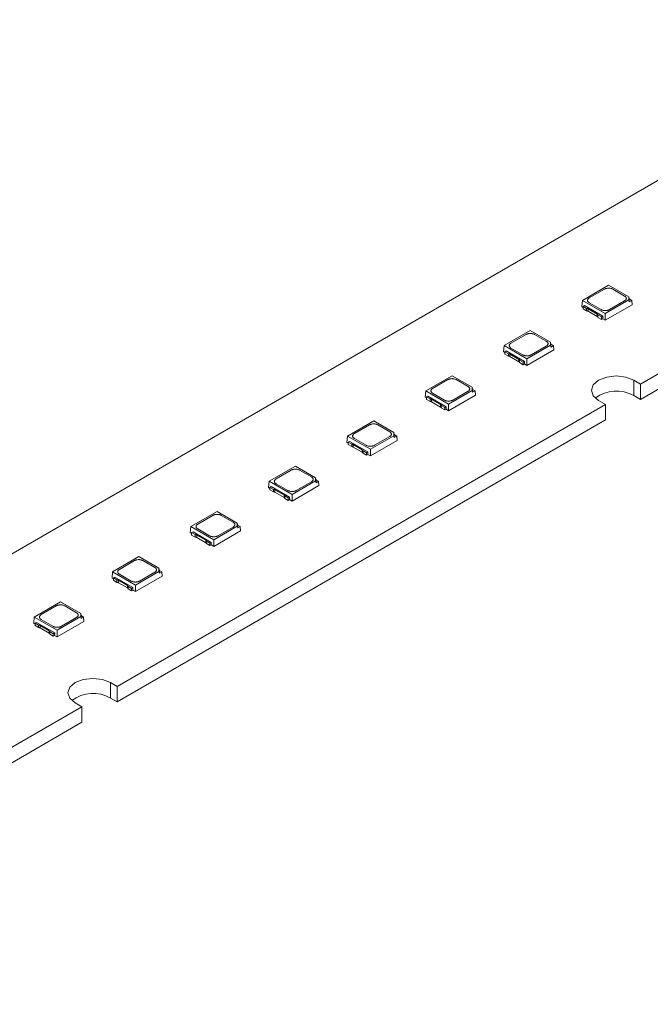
# Model space of a CAD drawing. Header units: millimetres. Extents: x -83 to 327, y 104 to 342.
# Tile 8 of 9: x 221 to 274, y 251 to 334. Entities that reach past the tile are written whole.
import ezdxf

# ---------------------------------------------------------------- set-up
doc = ezdxf.new("R2010")
doc.units = ezdxf.units.MM

msp = doc.modelspace()

# ---------------------------------------------------------------- linework, layer by layer
at = {"color": 7, "linetype": 'Continuous', "lineweight": 15}
for p, q in [((273.494, 302.875), (326.739, 333.613)), ((326.739, 332.306), (273.494, 301.569)), ((287.13, 327.075), (215.157, 285.526)), ((270.8, 311.212), (268.585, 309.934)), ((269.166, 310.138), (270.446, 310.877)), ((272.503, 310.229), (270.8, 311.212)), ((271.153, 310.877), (272.15, 310.301)), ((268.585, 309.934), (268.537, 309.403)), ((268.585, 309.934), (270.517, 308.819)), ((270.517, 308.819), (272.503, 309.965)), ((272.15, 309.893), (270.87, 309.154)), ((272.503, 309.965), (272.503, 310.229)), ((272.503, 310.229), (272.538, 310.054)), ((272.503, 309.965), (272.538, 309.814)), ((272.538, 309.814), (272.538, 310.054)), ((272.538, 310.054), (272.746, 309.934)), ((272.746, 309.934), (272.538, 309.814)), ((272.746, 309.934), (272.78, 309.566)), ((268.537, 309.403), (268.65, 309.338)), ((268.765, 309.486), (268.65, 309.419)), ((268.65, 309.419), (268.945, 309.249)), ((268.65, 309.419), (268.65, 309.215)), ((268.945, 309.044), (268.65, 309.215)), ((268.765, 309.486), (270.307, 308.596)), ((268.945, 309.044), (268.945, 309.249)), ((269.074, 309.216), (269.839, 308.774)), ((269.074, 309.011), (269.074, 309.216)), ((270.163, 309.154), (269.166, 309.73)), ((270.517, 308.26), (272.78, 309.566)), ((269.839, 308.569), (269.074, 309.011)), ((269.839, 308.569), (269.839, 308.774)), ((269.897, 308.495), (269.897, 308.7)), ((269.897, 308.7), (270.192, 308.53)), ((270.192, 308.325), (269.897, 308.495)), ((270.192, 308.53), (270.307, 308.596)), ((270.192, 308.325), (270.192, 308.53)), ((270.192, 308.325), (270.298, 308.386)), ((270.307, 308.596), (270.298, 308.387)), ((270.298, 308.387), (270.517, 308.26)), ((270.404, 308.448), (270.404, 308.447)), ((270.517, 308.819), (270.517, 308.26)), ((264.188, 307.396), (261.974, 306.117)), ((265.892, 306.412), (264.188, 307.396)), ((262.555, 306.321), (263.835, 307.06)), ((264.542, 307.06), (265.539, 306.485)), ((261.974, 306.117), (261.926, 305.586)), ((261.974, 306.117), (263.905, 305.002)), ((263.552, 305.337), (262.555, 305.913)), ((263.905, 305.002), (265.892, 306.149)), ((263.905, 304.443), (266.168, 305.75)), ((265.539, 306.076), (264.259, 305.337)), ((265.892, 306.149), (265.892, 306.412)), ((265.892, 306.412), (265.927, 306.237)), ((265.892, 306.149), (265.927, 305.997)), ((265.927, 305.997), (265.927, 306.237)), ((265.927, 306.237), (266.135, 306.117)), ((266.135, 306.117), (265.927, 305.997)), ((266.135, 306.117), (266.168, 305.75)), ((261.926, 305.586), (262.039, 305.521)), ((262.154, 305.669), (262.039, 305.603)), ((262.039, 305.603), (262.334, 305.433)), ((262.039, 305.603), (262.039, 305.398)), ((262.334, 305.228), (262.039, 305.398)), ((262.154, 305.669), (263.695, 304.779)), ((262.334, 305.228), (262.334, 305.433)), ((262.462, 305.399), (263.227, 304.958)), ((262.462, 305.194), (262.462, 305.399)), ((263.227, 304.753), (262.462, 305.194)), ((263.227, 304.753), (263.227, 304.958)), ((263.285, 304.678), (263.285, 304.883)), ((263.285, 304.883), (263.58, 304.713)), ((263.905, 305.002), (263.905, 304.443)), ((263.58, 304.508), (263.285, 304.678)), ((263.58, 304.713), (263.695, 304.779)), ((263.58, 304.508), (263.58, 304.713)), ((263.58, 304.508), (263.687, 304.57)), ((263.695, 304.779), (263.686, 304.57)), ((263.686, 304.57), (263.905, 304.443)), ((263.792, 304.631), (263.792, 304.63)), ((257.577, 303.579), (255.362, 302.3)), ((255.943, 302.505), (257.223, 303.243)), ((259.28, 302.596), (257.577, 303.579)), ((257.93, 303.243), (258.927, 302.668)), ((259.28, 302.332), (259.28, 302.596)), ((259.28, 302.596), (259.315, 302.42)), ((259.315, 302.18), (259.315, 302.42)), ((259.315, 302.42), (259.523, 302.3)), ((272.928, 303.202), (273.494, 302.875)), ((272.928, 303.202), (272.928, 301.895)), ((273.494, 302.875), (273.494, 301.569)), ((255.362, 302.3), (255.314, 301.77)), ((255.314, 301.77), (255.427, 301.704)), ((255.362, 302.3), (257.294, 301.185)), ((255.543, 301.853), (255.427, 301.786)), ((255.427, 301.786), (255.722, 301.616)), ((255.427, 301.786), (255.427, 301.581)), ((255.722, 301.411), (255.427, 301.581)), ((255.543, 301.853), (257.084, 300.963)), ((255.722, 301.411), (255.722, 301.616)), ((255.851, 301.582), (256.616, 301.141)), ((255.851, 301.377), (255.851, 301.582)), ((256.94, 301.521), (255.943, 302.096)), ((257.294, 301.185), (259.28, 302.332)), ((257.294, 300.627), (259.557, 301.933)), ((258.927, 302.26), (257.648, 301.521)), ((259.28, 302.332), (259.315, 302.18)), ((259.523, 302.3), (259.315, 302.18)), ((259.523, 302.3), (259.557, 301.933)), ((273.494, 301.569), (272.928, 301.895)), ((229.3, 277.362), (270.524, 301.161)), ((256.616, 300.936), (255.851, 301.377)), ((256.616, 300.936), (256.616, 301.141)), ((256.674, 300.861), (256.674, 301.066)), ((256.674, 301.066), (256.969, 300.896)), ((256.969, 300.691), (256.674, 300.861)), ((256.969, 300.896), (257.084, 300.963)), ((256.969, 300.691), (256.969, 300.896)), ((256.969, 300.691), (257.075, 300.753)), ((257.084, 300.963), (257.075, 300.753)), ((257.075, 300.753), (257.294, 300.627)), ((257.181, 300.814), (257.181, 300.814)), ((257.294, 301.185), (257.294, 300.627)), ((270.524, 301.161), (269.958, 301.487)), ((270.524, 301.161), (270.524, 299.854)), ((270.524, 299.854), (229.3, 276.056)), ((250.965, 299.762), (248.751, 298.484)), ((249.332, 298.688), (250.612, 299.427)), ((252.669, 298.779), (250.965, 299.762)), ((251.319, 299.427), (252.316, 298.851)), ((248.751, 298.484), (248.703, 297.953)), ((248.751, 298.484), (250.683, 297.369)), ((250.329, 297.704), (249.332, 298.28)), ((250.683, 297.369), (252.669, 298.515)), ((252.316, 298.443), (251.036, 297.704)), ((252.669, 298.515), (252.669, 298.779)), ((252.669, 298.779), (252.704, 298.604)), ((252.669, 298.515), (252.704, 298.364)), ((252.704, 298.364), (252.704, 298.604)), ((252.704, 298.604), (252.912, 298.484)), ((252.912, 298.484), (252.704, 298.364)), ((252.912, 298.484), (252.945, 298.116)), ((248.703, 297.953), (248.816, 297.888)), ((248.931, 298.036), (248.816, 297.969)), ((248.816, 297.969), (249.111, 297.799)), ((248.816, 297.969), (248.816, 297.764)), ((249.111, 297.594), (248.816, 297.764)), ((248.931, 298.036), (250.473, 297.146)), ((249.111, 297.594), (249.111, 297.799)), ((249.24, 297.766), (250.004, 297.324)), ((249.24, 297.561), (249.24, 297.766)), ((250.004, 297.119), (249.24, 297.561)), ((250.683, 296.81), (252.945, 298.116)), ((250.004, 297.119), (250.004, 297.324)), ((250.062, 297.045), (250.062, 297.25)), ((250.062, 297.25), (250.357, 297.079)), ((250.357, 296.875), (250.062, 297.045)), ((250.357, 297.079), (250.473, 297.146)), ((250.357, 296.875), (250.357, 297.079)), ((250.357, 296.875), (250.464, 296.936)), ((250.473, 297.146), (250.463, 296.937)), ((250.463, 296.937), (250.683, 296.81)), ((250.569, 296.998), (250.569, 296.997)), ((250.683, 297.369), (250.683, 296.81)), ((244.354, 295.945), (242.139, 294.667)), ((246.057, 294.962), (244.354, 295.945)), ((242.721, 294.871), (244, 295.61)), ((244.707, 295.61), (245.704, 295.034)), ((246.057, 294.698), (246.057, 294.962)), ((246.057, 294.962), (246.093, 294.787)), ((242.139, 294.667), (242.091, 294.136)), ((242.091, 294.136), (242.204, 294.071)), ((242.139, 294.667), (244.071, 293.552)), ((242.32, 294.219), (242.204, 294.153)), ((242.204, 294.153), (242.499, 293.982)), ((242.204, 294.153), (242.204, 293.948)), ((242.32, 294.219), (243.861, 293.329)), ((243.718, 293.887), (242.721, 294.463)), ((244.071, 293.552), (246.057, 294.698)), ((244.071, 292.993), (246.334, 294.3)), ((245.704, 294.626), (244.425, 293.887)), ((246.057, 294.698), (246.093, 294.547)), ((246.093, 294.547), (246.093, 294.787)), ((246.093, 294.787), (246.3, 294.667)), ((246.3, 294.667), (246.093, 294.547)), ((246.3, 294.667), (246.334, 294.3)), ((242.499, 293.777), (242.204, 293.948)), ((242.499, 293.777), (242.499, 293.982)), ((242.628, 293.949), (243.393, 293.507)), ((242.628, 293.744), (242.628, 293.949)), ((243.393, 293.302), (242.628, 293.744)), ((243.393, 293.302), (243.393, 293.507)), ((243.451, 293.228), (243.451, 293.433)), ((243.451, 293.433), (243.746, 293.263)), ((243.746, 293.263), (243.861, 293.329)), ((243.746, 293.058), (243.746, 293.263)), ((243.861, 293.329), (243.852, 293.12)), ((244.071, 293.552), (244.071, 292.993)), ((243.746, 293.058), (243.451, 293.228)), ((243.746, 293.058), (243.853, 293.119)), ((243.852, 293.12), (244.071, 292.993)), ((243.958, 293.181), (243.958, 293.18)), ((237.742, 292.129), (235.528, 290.85)), ((236.109, 291.054), (237.389, 291.793)), ((239.446, 291.145), (237.742, 292.129)), ((238.096, 291.793), (239.093, 291.218)), ((235.528, 290.85), (235.48, 290.32)), ((235.528, 290.85), (237.46, 289.735)), ((237.46, 289.735), (239.446, 290.882)), ((239.093, 290.81), (237.813, 290.071)), ((239.446, 290.882), (239.446, 291.145)), ((239.446, 291.145), (239.481, 290.97)), ((239.446, 290.882), (239.481, 290.73)), ((239.481, 290.73), (239.481, 290.97)), ((239.481, 290.97), (239.689, 290.85)), ((239.689, 290.85), (239.481, 290.73)), ((239.689, 290.85), (239.722, 290.483)), ((235.48, 290.32), (235.593, 290.254)), ((235.708, 290.403), (235.593, 290.336)), ((235.593, 290.336), (235.888, 290.166)), ((235.593, 290.336), (235.593, 290.131)), ((235.888, 289.961), (235.593, 290.131)), ((235.708, 290.403), (237.25, 289.513)), ((235.888, 289.961), (235.888, 290.166)), ((236.017, 290.132), (236.781, 289.691)), ((236.017, 289.927), (236.017, 290.132)), ((236.781, 289.486), (236.017, 289.927)), ((237.106, 290.071), (236.109, 290.646)), ((237.46, 289.177), (239.722, 290.483)), ((236.781, 289.486), (236.781, 289.691)), ((236.839, 289.411), (236.839, 289.616)), ((236.839, 289.616), (237.134, 289.446)), ((237.134, 289.241), (236.839, 289.411)), ((237.134, 289.446), (237.25, 289.513)), ((237.134, 289.241), (237.134, 289.446)), ((237.134, 289.241), (237.241, 289.303)), ((237.25, 289.513), (237.24, 289.303)), ((237.24, 289.303), (237.46, 289.177)), ((237.346, 289.364), (237.346, 289.364)), ((237.46, 289.735), (237.46, 289.177)), ((231.131, 288.312), (228.916, 287.034)), ((232.834, 287.329), (231.131, 288.312)), ((229.498, 287.238), (230.778, 287.977)), ((231.485, 287.977), (232.482, 287.401)), ((228.916, 287.034), (228.868, 286.503)), ((228.916, 287.034), (230.848, 285.918)), ((230.495, 286.254), (229.498, 286.83)), ((230.848, 285.918), (232.834, 287.065)), ((230.848, 285.36), (233.111, 286.666)), ((232.482, 286.993), (231.202, 286.254)), ((232.834, 287.065), (232.834, 287.329)), ((232.834, 287.329), (232.87, 287.154)), ((232.834, 287.065), (232.87, 286.914)), ((232.87, 286.914), (232.87, 287.154)), ((232.87, 287.154), (233.078, 287.034)), ((233.078, 287.034), (232.87, 286.914)), ((233.078, 287.034), (233.111, 286.666)), ((228.868, 286.503), (228.981, 286.438)), ((229.097, 286.586), (228.981, 286.519)), ((228.981, 286.519), (229.276, 286.349)), ((228.981, 286.519), (228.981, 286.314)), ((229.276, 286.144), (228.981, 286.314)), ((229.097, 286.586), (230.638, 285.696)), ((229.276, 286.144), (229.276, 286.349)), ((229.405, 286.315), (230.17, 285.874)), ((229.405, 286.11), (229.405, 286.315)), ((230.17, 285.669), (229.405, 286.11)), ((230.17, 285.669), (230.17, 285.874)), ((230.228, 285.595), (230.228, 285.8)), ((230.228, 285.8), (230.523, 285.629)), ((230.848, 285.918), (230.848, 285.36)), ((230.523, 285.424), (230.228, 285.595)), ((230.523, 285.629), (230.638, 285.696)), ((230.523, 285.424), (230.523, 285.629)), ((230.523, 285.424), (230.63, 285.486)), ((230.638, 285.696), (230.629, 285.486)), ((230.629, 285.486), (230.848, 285.36)), ((230.735, 285.548), (230.735, 285.547)), ((224.52, 284.495), (222.305, 283.217)), ((222.886, 283.421), (224.166, 284.16)), ((226.223, 283.512), (224.52, 284.495)), ((224.873, 284.16), (225.87, 283.584)), ((226.223, 283.248), (226.223, 283.512)), ((226.223, 283.512), (226.258, 283.337)), ((226.258, 283.097), (226.258, 283.337)), ((226.258, 283.337), (226.466, 283.217)), ((222.305, 283.217), (222.257, 282.686)), ((222.257, 282.686), (222.37, 282.621)), ((222.305, 283.217), (224.237, 282.102)), ((222.485, 282.769), (222.37, 282.703)), ((222.37, 282.703), (222.665, 282.532)), ((222.37, 282.703), (222.37, 282.498)), ((222.665, 282.327), (222.37, 282.498)), ((222.485, 282.769), (224.027, 281.879)), ((222.665, 282.327), (222.665, 282.532)), ((222.794, 282.499), (223.558, 282.057)), ((222.794, 282.294), (222.794, 282.499)), ((223.883, 282.437), (222.886, 283.013)), ((224.237, 282.102), (226.223, 283.248)), ((224.237, 281.543), (226.499, 282.849)), ((225.87, 283.176), (224.59, 282.437)), ((226.223, 283.248), (226.258, 283.097)), ((226.466, 283.217), (226.258, 283.097)), ((226.466, 283.217), (226.499, 282.849)), ((223.558, 281.852), (222.794, 282.294)), ((223.558, 281.852), (223.558, 282.057)), ((223.617, 281.778), (223.617, 281.983)), ((223.617, 281.983), (223.911, 281.813)), ((223.911, 281.608), (223.617, 281.778)), ((223.911, 281.813), (224.027, 281.879)), ((223.911, 281.608), (223.911, 281.813)), ((223.911, 281.608), (224.018, 281.669)), ((224.027, 281.879), (224.018, 281.67)), ((224.018, 281.67), (224.237, 281.543)), ((224.124, 281.731), (224.124, 281.73)), ((224.237, 282.102), (224.237, 281.543)), ((228.734, 277.689), (229.3, 277.362)), ((228.734, 277.689), (228.734, 276.382)), ((229.3, 277.362), (229.3, 276.056)), ((226.33, 275.648), (225.764, 275.974)), ((229.3, 276.056), (228.734, 276.382)), ((185.105, 251.85), (226.33, 275.648)), ((226.33, 275.648), (226.33, 274.341)), ((226.33, 274.341), (185.105, 250.543))]:
    msp.add_line(p, q, dxfattribs=at)
at = {"color": 7, "linetype": 'Continuous', "lineweight": 15, "flags": 128}
for points in [[(269.958, 301.487), (269.503, 301.881), (269.343, 302.344), (269.503, 302.808), (269.958, 303.202), (270.64, 303.464), (271.443, 303.557), (272.247, 303.464), (272.928, 303.202)], [(225.764, 275.974), (225.309, 276.368), (225.149, 276.832), (225.309, 277.296), (225.764, 277.689), (226.445, 277.952), (227.249, 278.044), (228.053, 277.952), (228.734, 277.689)]]:
    msp.add_lwpolyline(points, dxfattribs=at)
at = {"color": 7, "linetype": 'Continuous', "lineweight": 15}
for centre in [(271.458, 299.292), (227.264, 273.78)]:
    msp.add_arc(centre, 2.989, 60.53913, 126.63535, dxfattribs=at)
for points, knots in [([(270.446, 310.877), (270.462, 310.885), (270.493, 310.902), (270.548, 310.923), (270.617, 310.942), (270.701, 310.957), (270.798, 310.963), (270.897, 310.958), (270.991, 310.941), (271.08, 310.915), (271.129, 310.889), (271.153, 310.877)], [0, 0, 0, 0, 0.081471, 0.164434, 0.250285, 0.373188, 0.500053, 0.621186, 0.749823, 0.874466, 1, 1, 1, 1]), ([(269.166, 309.73), (269.152, 309.739), (269.123, 309.757), (269.087, 309.789), (269.053, 309.828), (269.027, 309.877), (269.017, 309.933), (269.026, 309.99), (269.055, 310.044), (269.1, 310.096), (269.144, 310.124), (269.166, 310.138)], [0, 0, 0, 0, 0.081471, 0.164434, 0.250285, 0.373188, 0.500053, 0.621186, 0.749823, 0.874466, 1, 1, 1, 1]), ([(272.15, 310.301), (272.165, 310.292), (272.194, 310.274), (272.23, 310.242), (272.264, 310.203), (272.29, 310.154), (272.3, 310.098), (272.29, 310.041), (272.261, 309.987), (272.216, 309.935), (272.172, 309.907), (272.15, 309.893)], [0, 0, 0, 0, 0.0814713, 0.1644339, 0.2502849, 0.3731876, 0.5000528, 0.621186, 0.749823, 0.8744661, 1, 1, 1, 1]), ([(268.945, 309.249), (268.957, 309.248), (268.981, 309.247), (269.015, 309.24), (269.047, 309.23), (269.065, 309.22), (269.074, 309.216)], [0, 0, 0, 0, 0.254275, 0.5, 0.745725, 1, 1, 1, 1]), ([(268.945, 309.044), (268.957, 309.044), (268.981, 309.042), (269.015, 309.035), (269.047, 309.025), (269.065, 309.015), (269.074, 309.011)], [0, 0, 0, 0, 0.2542748, 0.5, 0.7457252, 1, 1, 1, 1]), ([(270.87, 309.154), (270.855, 309.146), (270.823, 309.129), (270.768, 309.108), (270.7, 309.089), (270.615, 309.074), (270.518, 309.068), (270.42, 309.073), (270.326, 309.09), (270.237, 309.116), (270.188, 309.142), (270.163, 309.154)], [0, 0, 0, 0, 0.081471, 0.164434, 0.250285, 0.373188, 0.500053, 0.621186, 0.749823, 0.874466, 1, 1, 1, 1]), ([(269.839, 308.774), (269.847, 308.769), (269.863, 308.759), (269.881, 308.74), (269.893, 308.721), (269.895, 308.707), (269.897, 308.7)], [0, 0, 0, 0, 0.254275, 0.5, 0.745725, 1, 1, 1, 1]), ([(269.839, 308.569), (269.847, 308.564), (269.863, 308.554), (269.881, 308.535), (269.893, 308.516), (269.895, 308.502), (269.897, 308.495)], [0, 0, 0, 0, 0.254275, 0.5, 0.745725, 1, 1, 1, 1]), ([(263.835, 307.06), (263.85, 307.068), (263.882, 307.085), (263.937, 307.106), (264.005, 307.126), (264.09, 307.141), (264.187, 307.147), (264.285, 307.141), (264.379, 307.124), (264.468, 307.098), (264.517, 307.073), (264.542, 307.06)], [0, 0, 0, 0, 0.081471, 0.164434, 0.250285, 0.373188, 0.500053, 0.621186, 0.749823, 0.874466, 1, 1, 1, 1]), ([(262.555, 305.913), (262.54, 305.922), (262.511, 305.94), (262.475, 305.972), (262.441, 306.012), (262.415, 306.06), (262.405, 306.116), (262.415, 306.173), (262.444, 306.227), (262.489, 306.279), (262.533, 306.307), (262.555, 306.321)], [0, 0, 0, 0, 0.081471, 0.164434, 0.250285, 0.373188, 0.500053, 0.621186, 0.749823, 0.874466, 1, 1, 1, 1]), ([(265.539, 306.485), (265.553, 306.475), (265.583, 306.457), (265.618, 306.425), (265.653, 306.386), (265.679, 306.337), (265.689, 306.281), (265.679, 306.224), (265.65, 306.17), (265.605, 306.119), (265.561, 306.09), (265.539, 306.076)], [0, 0, 0, 0, 0.0814713, 0.1644339, 0.2502849, 0.3731876, 0.5000528, 0.621186, 0.749823, 0.8744661, 1, 1, 1, 1]), ([(262.334, 305.433), (262.346, 305.432), (262.37, 305.43), (262.404, 305.423), (262.436, 305.413), (262.453, 305.404), (262.462, 305.399)], [0, 0, 0, 0, 0.254275, 0.5, 0.745725, 1, 1, 1, 1]), ([(262.334, 305.228), (262.346, 305.227), (262.37, 305.225), (262.404, 305.218), (262.436, 305.208), (262.453, 305.199), (262.462, 305.194)], [0, 0, 0, 0, 0.254275, 0.5, 0.745725, 1, 1, 1, 1]), ([(263.227, 304.958), (263.235, 304.952), (263.252, 304.942), (263.269, 304.924), (263.281, 304.904), (263.284, 304.89), (263.285, 304.883)], [0, 0, 0, 0, 0.254275, 0.5, 0.745725, 1, 1, 1, 1]), ([(264.259, 305.337), (264.243, 305.329), (264.212, 305.312), (264.157, 305.292), (264.088, 305.272), (264.004, 305.257), (263.907, 305.251), (263.808, 305.257), (263.714, 305.273), (263.625, 305.299), (263.576, 305.325), (263.552, 305.337)], [0, 0, 0, 0, 0.0814713, 0.1644339, 0.2502849, 0.3731876, 0.5000528, 0.621186, 0.749823, 0.8744661, 1, 1, 1, 1]), ([(263.227, 304.753), (263.235, 304.747), (263.252, 304.737), (263.269, 304.719), (263.281, 304.699), (263.284, 304.685), (263.285, 304.678)], [0, 0, 0, 0, 0.254275, 0.5, 0.745725, 1, 1, 1, 1]), ([(257.223, 303.243), (257.239, 303.252), (257.271, 303.269), (257.326, 303.289), (257.394, 303.309), (257.478, 303.324), (257.575, 303.33), (257.674, 303.324), (257.768, 303.307), (257.857, 303.281), (257.906, 303.256), (257.93, 303.243)], [0, 0, 0, 0, 0.081471, 0.164434, 0.250285, 0.373188, 0.500053, 0.621186, 0.749823, 0.874466, 1, 1, 1, 1]), ([(255.943, 302.096), (255.929, 302.105), (255.9, 302.124), (255.864, 302.155), (255.83, 302.195), (255.804, 302.244), (255.794, 302.3), (255.803, 302.357), (255.832, 302.411), (255.878, 302.462), (255.921, 302.49), (255.943, 302.505)], [0, 0, 0, 0, 0.081471, 0.164434, 0.250285, 0.373188, 0.500053, 0.621186, 0.749823, 0.874466, 1, 1, 1, 1]), ([(258.927, 302.668), (258.942, 302.659), (258.971, 302.641), (259.007, 302.609), (259.041, 302.569), (259.067, 302.521), (259.077, 302.465), (259.068, 302.408), (259.038, 302.353), (258.993, 302.302), (258.949, 302.274), (258.927, 302.26)], [0, 0, 0, 0, 0.081471, 0.164434, 0.250285, 0.373188, 0.500053, 0.621186, 0.749823, 0.874466, 1, 1, 1, 1]), ([(255.722, 301.616), (255.734, 301.615), (255.758, 301.614), (255.792, 301.607), (255.824, 301.596), (255.842, 301.587), (255.851, 301.582)], [0, 0, 0, 0, 0.254275, 0.5, 0.745725, 1, 1, 1, 1]), ([(255.722, 301.411), (255.734, 301.41), (255.758, 301.409), (255.792, 301.402), (255.824, 301.391), (255.842, 301.382), (255.851, 301.377)], [0, 0, 0, 0, 0.254275, 0.5, 0.745725, 1, 1, 1, 1]), ([(256.616, 301.141), (256.624, 301.136), (256.64, 301.125), (256.658, 301.107), (256.67, 301.087), (256.672, 301.073), (256.674, 301.066)], [0, 0, 0, 0, 0.254275, 0.5, 0.745725, 1, 1, 1, 1]), ([(256.616, 300.936), (256.624, 300.931), (256.64, 300.92), (256.658, 300.902), (256.67, 300.882), (256.672, 300.868), (256.674, 300.861)], [0, 0, 0, 0, 0.254275, 0.5, 0.745725, 1, 1, 1, 1]), ([(257.648, 301.521), (257.632, 301.512), (257.6, 301.496), (257.545, 301.475), (257.477, 301.455), (257.393, 301.44), (257.296, 301.434), (257.197, 301.44), (257.103, 301.457), (257.014, 301.483), (256.965, 301.508), (256.94, 301.521)], [0, 0, 0, 0, 0.081471, 0.164434, 0.250285, 0.373188, 0.500053, 0.621186, 0.749823, 0.874466, 1, 1, 1, 1]), ([(250.612, 299.427), (250.627, 299.435), (250.659, 299.452), (250.714, 299.473), (250.782, 299.492), (250.867, 299.507), (250.964, 299.513), (251.063, 299.508), (251.156, 299.491), (251.246, 299.465), (251.294, 299.439), (251.319, 299.427)], [0, 0, 0, 0, 0.0814713, 0.1644339, 0.2502849, 0.3731876, 0.5000528, 0.621186, 0.749823, 0.8744661, 1, 1, 1, 1]), ([(249.332, 298.28), (249.317, 298.289), (249.288, 298.307), (249.252, 298.339), (249.218, 298.378), (249.192, 298.427), (249.182, 298.483), (249.192, 298.54), (249.221, 298.594), (249.266, 298.645), (249.31, 298.674), (249.332, 298.688)], [0, 0, 0, 0, 0.081471, 0.164434, 0.250285, 0.373188, 0.500053, 0.621186, 0.749823, 0.874466, 1, 1, 1, 1]), ([(252.316, 298.851), (252.33, 298.842), (252.36, 298.824), (252.395, 298.792), (252.43, 298.753), (252.456, 298.704), (252.466, 298.648), (252.456, 298.591), (252.427, 298.537), (252.382, 298.485), (252.338, 298.457), (252.316, 298.443)], [0, 0, 0, 0, 0.081471, 0.164434, 0.250285, 0.373188, 0.500053, 0.621186, 0.749823, 0.874466, 1, 1, 1, 1]), ([(249.111, 297.799), (249.123, 297.798), (249.147, 297.797), (249.181, 297.79), (249.213, 297.78), (249.23, 297.77), (249.24, 297.766)], [0, 0, 0, 0, 0.254275, 0.5, 0.745725, 1, 1, 1, 1]), ([(249.111, 297.594), (249.123, 297.593), (249.147, 297.592), (249.181, 297.585), (249.213, 297.575), (249.23, 297.565), (249.24, 297.561)], [0, 0, 0, 0, 0.254275, 0.5, 0.745725, 1, 1, 1, 1]), ([(251.036, 297.704), (251.02, 297.696), (250.989, 297.679), (250.934, 297.658), (250.865, 297.638), (250.781, 297.623), (250.684, 297.618), (250.585, 297.623), (250.492, 297.64), (250.402, 297.666), (250.354, 297.691), (250.329, 297.704)], [0, 0, 0, 0, 0.0814713, 0.1644339, 0.2502849, 0.3731876, 0.5000528, 0.621186, 0.749823, 0.8744661, 1, 1, 1, 1]), ([(250.004, 297.324), (250.012, 297.319), (250.029, 297.309), (250.046, 297.29), (250.058, 297.271), (250.061, 297.257), (250.062, 297.25)], [0, 0, 0, 0, 0.254275, 0.5, 0.745725, 1, 1, 1, 1]), ([(250.004, 297.119), (250.012, 297.114), (250.029, 297.104), (250.046, 297.085), (250.058, 297.066), (250.061, 297.052), (250.062, 297.045)], [0, 0, 0, 0, 0.254275, 0.5, 0.745725, 1, 1, 1, 1]), ([(244, 295.61), (244.016, 295.618), (244.048, 295.635), (244.103, 295.656), (244.171, 295.676), (244.255, 295.691), (244.352, 295.696), (244.451, 295.691), (244.545, 295.674), (244.634, 295.648), (244.683, 295.623), (244.707, 295.61)], [0, 0, 0, 0, 0.081471, 0.164434, 0.250285, 0.373188, 0.500053, 0.621186, 0.749823, 0.874466, 1, 1, 1, 1]), ([(245.704, 295.034), (245.719, 295.025), (245.748, 295.007), (245.784, 294.975), (245.818, 294.936), (245.844, 294.887), (245.854, 294.831), (245.845, 294.774), (245.815, 294.72), (245.77, 294.669), (245.726, 294.64), (245.704, 294.626)], [0, 0, 0, 0, 0.081471, 0.164434, 0.250285, 0.373188, 0.500053, 0.621186, 0.749823, 0.874466, 1, 1, 1, 1]), ([(242.721, 294.463), (242.706, 294.472), (242.677, 294.49), (242.641, 294.522), (242.607, 294.561), (242.581, 294.61), (242.571, 294.666), (242.58, 294.723), (242.61, 294.777), (242.655, 294.829), (242.699, 294.857), (242.721, 294.871)], [0, 0, 0, 0, 0.081471, 0.164434, 0.250285, 0.373188, 0.500053, 0.621186, 0.749823, 0.874466, 1, 1, 1, 1]), ([(242.499, 293.982), (242.511, 293.982), (242.535, 293.98), (242.57, 293.973), (242.601, 293.963), (242.619, 293.954), (242.628, 293.949)], [0, 0, 0, 0, 0.254275, 0.5, 0.745725, 1, 1, 1, 1]), ([(242.499, 293.777), (242.511, 293.777), (242.535, 293.775), (242.57, 293.768), (242.601, 293.758), (242.619, 293.749), (242.628, 293.744)], [0, 0, 0, 0, 0.254275, 0.5, 0.745725, 1, 1, 1, 1]), ([(243.393, 293.507), (243.401, 293.502), (243.417, 293.492), (243.435, 293.474), (243.447, 293.454), (243.45, 293.44), (243.451, 293.433)], [0, 0, 0, 0, 0.254275, 0.5, 0.745725, 1, 1, 1, 1]), ([(243.393, 293.302), (243.401, 293.297), (243.417, 293.287), (243.435, 293.269), (243.447, 293.249), (243.45, 293.235), (243.451, 293.228)], [0, 0, 0, 0, 0.254275, 0.5, 0.745725, 1, 1, 1, 1]), ([(244.425, 293.887), (244.409, 293.879), (244.377, 293.862), (244.322, 293.841), (244.254, 293.822), (244.17, 293.807), (244.073, 293.801), (243.974, 293.806), (243.88, 293.823), (243.791, 293.849), (243.742, 293.875), (243.718, 293.887)], [0, 0, 0, 0, 0.081471, 0.164434, 0.250285, 0.373188, 0.500053, 0.621186, 0.749823, 0.874466, 1, 1, 1, 1]), ([(237.389, 291.793), (237.405, 291.802), (237.436, 291.819), (237.491, 291.839), (237.56, 291.859), (237.644, 291.874), (237.741, 291.88), (237.84, 291.874), (237.933, 291.857), (238.023, 291.831), (238.071, 291.806), (238.096, 291.793)], [0, 0, 0, 0, 0.0814713, 0.1644339, 0.2502849, 0.3731876, 0.5000528, 0.621186, 0.749823, 0.8744661, 1, 1, 1, 1]), ([(236.109, 290.646), (236.095, 290.655), (236.065, 290.673), (236.03, 290.705), (235.995, 290.745), (235.969, 290.793), (235.959, 290.849), (235.969, 290.906), (235.998, 290.961), (236.043, 291.012), (236.087, 291.04), (236.109, 291.054)], [0, 0, 0, 0, 0.081471, 0.164434, 0.250285, 0.373188, 0.500053, 0.621186, 0.749823, 0.874466, 1, 1, 1, 1]), ([(239.093, 291.218), (239.108, 291.209), (239.137, 291.19), (239.173, 291.159), (239.207, 291.119), (239.233, 291.07), (239.243, 291.014), (239.233, 290.958), (239.204, 290.903), (239.159, 290.852), (239.115, 290.824), (239.093, 290.81)], [0, 0, 0, 0, 0.0814713, 0.1644339, 0.2502849, 0.3731876, 0.5000528, 0.621186, 0.749823, 0.8744661, 1, 1, 1, 1]), ([(235.888, 290.166), (235.9, 290.165), (235.924, 290.163), (235.958, 290.156), (235.99, 290.146), (236.008, 290.137), (236.017, 290.132)], [0, 0, 0, 0, 0.254275, 0.5, 0.745725, 1, 1, 1, 1]), ([(235.888, 289.961), (235.9, 289.96), (235.924, 289.958), (235.958, 289.952), (235.99, 289.941), (236.008, 289.932), (236.017, 289.927)], [0, 0, 0, 0, 0.254275, 0.5, 0.745725, 1, 1, 1, 1]), ([(237.813, 290.071), (237.798, 290.062), (237.766, 290.045), (237.711, 290.025), (237.643, 290.005), (237.558, 289.99), (237.461, 289.984), (237.362, 289.99), (237.269, 290.007), (237.179, 290.033), (237.131, 290.058), (237.106, 290.071)], [0, 0, 0, 0, 0.081471, 0.164434, 0.250285, 0.373188, 0.500053, 0.621186, 0.749823, 0.874466, 1, 1, 1, 1]), ([(236.781, 289.691), (236.79, 289.685), (236.806, 289.675), (236.823, 289.657), (236.836, 289.637), (236.838, 289.623), (236.839, 289.616)], [0, 0, 0, 0, 0.254275, 0.5, 0.745725, 1, 1, 1, 1]), ([(236.781, 289.486), (236.79, 289.48), (236.806, 289.47), (236.823, 289.452), (236.836, 289.432), (236.838, 289.418), (236.839, 289.411)], [0, 0, 0, 0, 0.254275, 0.5, 0.745725, 1, 1, 1, 1]), ([(230.778, 287.977), (230.793, 287.985), (230.825, 288.002), (230.88, 288.022), (230.948, 288.042), (231.032, 288.057), (231.13, 288.063), (231.228, 288.057), (231.322, 288.041), (231.411, 288.015), (231.46, 287.989), (231.485, 287.977)], [0, 0, 0, 0, 0.081471, 0.164434, 0.250285, 0.373188, 0.500053, 0.621186, 0.749823, 0.874466, 1, 1, 1, 1]), ([(229.498, 286.83), (229.483, 286.839), (229.454, 286.857), (229.418, 286.889), (229.384, 286.928), (229.358, 286.977), (229.348, 287.033), (229.357, 287.09), (229.387, 287.144), (229.432, 287.195), (229.476, 287.224), (229.498, 287.238)], [0, 0, 0, 0, 0.0814713, 0.1644339, 0.2502849, 0.3731876, 0.5000528, 0.621186, 0.749823, 0.8744661, 1, 1, 1, 1]), ([(232.482, 287.401), (232.496, 287.392), (232.525, 287.374), (232.561, 287.342), (232.595, 287.302), (232.621, 287.254), (232.631, 287.198), (232.622, 287.141), (232.593, 287.087), (232.547, 287.035), (232.504, 287.007), (232.482, 286.993)], [0, 0, 0, 0, 0.081471, 0.164434, 0.250285, 0.373188, 0.500053, 0.621186, 0.749823, 0.874466, 1, 1, 1, 1]), ([(229.276, 286.349), (229.289, 286.348), (229.313, 286.347), (229.347, 286.34), (229.378, 286.33), (229.396, 286.32), (229.405, 286.315)], [0, 0, 0, 0, 0.254275, 0.5, 0.745725, 1, 1, 1, 1]), ([(229.276, 286.144), (229.289, 286.143), (229.313, 286.142), (229.347, 286.135), (229.378, 286.125), (229.396, 286.115), (229.405, 286.11)], [0, 0, 0, 0, 0.254275, 0.5, 0.745725, 1, 1, 1, 1]), ([(230.17, 285.874), (230.178, 285.869), (230.194, 285.858), (230.212, 285.84), (230.224, 285.82), (230.227, 285.807), (230.228, 285.8)], [0, 0, 0, 0, 0.254275, 0.5, 0.745725, 1, 1, 1, 1]), ([(231.202, 286.254), (231.186, 286.246), (231.155, 286.229), (231.099, 286.208), (231.031, 286.188), (230.947, 286.173), (230.85, 286.168), (230.751, 286.173), (230.657, 286.19), (230.568, 286.216), (230.519, 286.241), (230.495, 286.254)], [0, 0, 0, 0, 0.081471, 0.164434, 0.250285, 0.373188, 0.500053, 0.621186, 0.749823, 0.874466, 1, 1, 1, 1]), ([(230.17, 285.669), (230.178, 285.664), (230.194, 285.653), (230.212, 285.635), (230.224, 285.616), (230.227, 285.602), (230.228, 285.595)], [0, 0, 0, 0, 0.254275, 0.5, 0.745725, 1, 1, 1, 1]), ([(224.166, 284.16), (224.182, 284.168), (224.213, 284.185), (224.268, 284.206), (224.337, 284.225), (224.421, 284.241), (224.518, 284.246), (224.617, 284.241), (224.711, 284.224), (224.8, 284.198), (224.849, 284.173), (224.873, 284.16)], [0, 0, 0, 0, 0.081471, 0.164434, 0.250285, 0.373188, 0.500053, 0.621186, 0.749823, 0.874466, 1, 1, 1, 1]), ([(222.886, 283.013), (222.872, 283.022), (222.842, 283.04), (222.807, 283.072), (222.772, 283.111), (222.746, 283.16), (222.736, 283.216), (222.746, 283.273), (222.775, 283.327), (222.82, 283.379), (222.864, 283.407), (222.886, 283.421)], [0, 0, 0, 0, 0.081471, 0.164434, 0.250285, 0.373188, 0.500053, 0.621186, 0.749823, 0.874466, 1, 1, 1, 1]), ([(225.87, 283.584), (225.885, 283.575), (225.914, 283.557), (225.95, 283.525), (225.984, 283.486), (226.01, 283.437), (226.02, 283.381), (226.01, 283.324), (225.981, 283.27), (225.936, 283.218), (225.892, 283.19), (225.87, 283.176)], [0, 0, 0, 0, 0.081471, 0.164434, 0.250285, 0.373188, 0.500053, 0.621186, 0.749823, 0.874466, 1, 1, 1, 1]), ([(222.665, 282.532), (222.677, 282.532), (222.701, 282.53), (222.735, 282.523), (222.767, 282.513), (222.785, 282.503), (222.794, 282.499)], [0, 0, 0, 0, 0.254275, 0.5, 0.745725, 1, 1, 1, 1]), ([(224.59, 282.437), (224.575, 282.429), (224.543, 282.412), (224.488, 282.391), (224.42, 282.372), (224.335, 282.357), (224.238, 282.351), (224.14, 282.356), (224.046, 282.373), (223.957, 282.399), (223.908, 282.425), (223.883, 282.437)], [0, 0, 0, 0, 0.0814713, 0.1644339, 0.2502849, 0.3731876, 0.5000528, 0.621186, 0.749823, 0.8744661, 1, 1, 1, 1]), ([(222.665, 282.327), (222.677, 282.327), (222.701, 282.325), (222.735, 282.318), (222.767, 282.308), (222.785, 282.299), (222.794, 282.294)], [0, 0, 0, 0, 0.254275, 0.5, 0.745725, 1, 1, 1, 1]), ([(223.558, 282.057), (223.567, 282.052), (223.583, 282.042), (223.601, 282.023), (223.613, 282.004), (223.615, 281.99), (223.617, 281.983)], [0, 0, 0, 0, 0.254275, 0.5, 0.745725, 1, 1, 1, 1]), ([(223.558, 281.852), (223.567, 281.847), (223.583, 281.837), (223.601, 281.819), (223.613, 281.799), (223.615, 281.785), (223.617, 281.778)], [0, 0, 0, 0, 0.254275, 0.5, 0.745725, 1, 1, 1, 1])]:
    msp.add_open_spline(points, degree=3, knots=knots, dxfattribs=at)

doc.saveas('drawing.dxf')
